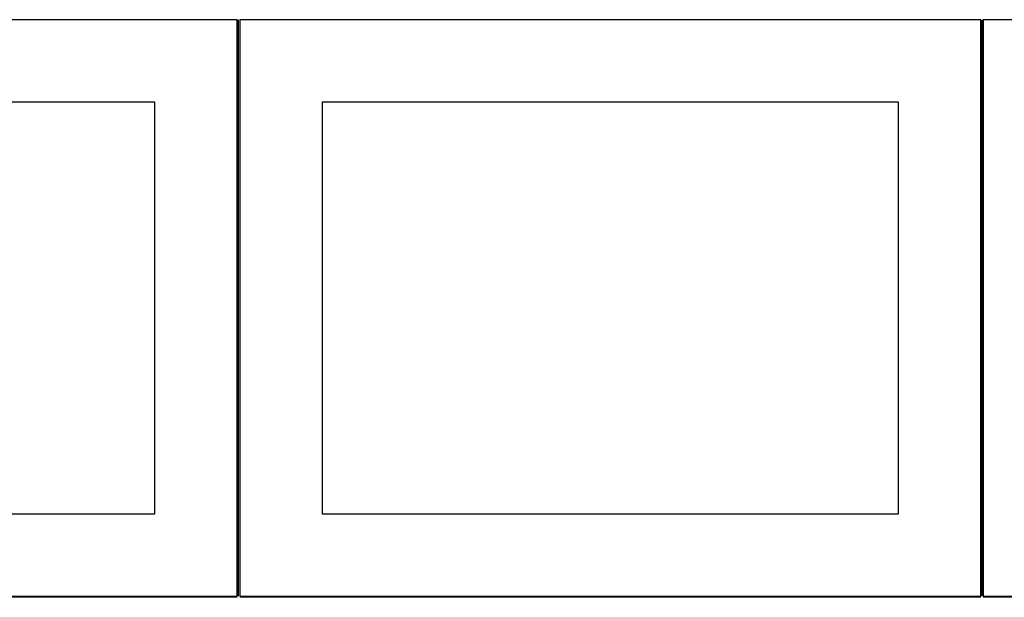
# Model space of a CAD drawing. Header units: millimetres. Extents: x 7 to 1493, y 7 to 2993.
# Tile 4 of 14: x 324 to 922, y 1763 to 2114. Entities that reach past the tile are written whole.
import ezdxf

# ---------------------------------------------------------------- set-up
doc = ezdxf.new("R2010")
doc.units = ezdxf.units.MM
doc.layers.add('COMMON', color=5, linetype='CONTINUOUS', true_color=0x0000ff)
doc.layers.add('CUT', color=7, linetype='CONTINUOUS', true_color=0x000000)

msp = doc.modelspace()

# ---------------------------------------------------------------- linework, layer by layer
at = {"layer": 'COMMON'}
for p, q in [((457.324235, 1764.123915), (457.324235, 2114.123915)), ((908.824236, 1764.123915), (908.824236, 2114.123915)), ((456.549607, 1763.373915), (6.574234, 1763.373915)), ((908.049608, 1763.373915), (458.074235, 1763.373915)), ((1359.549609, 1763.373915), (909.574236, 1763.373915))]:
    msp.add_line(p, q, dxfattribs=at)
at = {"layer": 'CUT'}
for p, q in [((456.574234, 2114.123915), (6.574234, 2114.123915)), ((456.574234, 1764.123915), (456.574234, 2114.123915)), ((908.074235, 2114.123915), (458.074235, 2114.123915)), ((458.074235, 2114.123915), (458.074235, 1764.123915)), ((908.074235, 1764.123915), (908.074235, 2114.123915)), ((1359.574236, 2114.123915), (909.574236, 2114.123915)), ((909.574236, 2114.123915), (909.574236, 1764.123915)), ((406.574234, 2064.123915), (56.574234, 2064.123915)), ((406.574234, 1814.123915), (406.574234, 2064.123915)), ((858.074235, 2064.123915), (508.074235, 2064.123915)), ((508.074235, 2064.123915), (508.074235, 1814.123915)), ((858.074235, 1814.123915), (858.074235, 2064.123915)), ((56.574234, 1814.123915), (406.574234, 1814.123915)), ((508.074235, 1814.123915), (858.074235, 1814.123915)), ((6.574234, 1764.123915), (456.574234, 1764.123915)), ((458.074235, 1764.123915), (908.074235, 1764.123915)), ((909.574236, 1764.123915), (1359.574236, 1764.123915))]:
    msp.add_line(p, q, dxfattribs=at)

doc.saveas('drawing.dxf')
